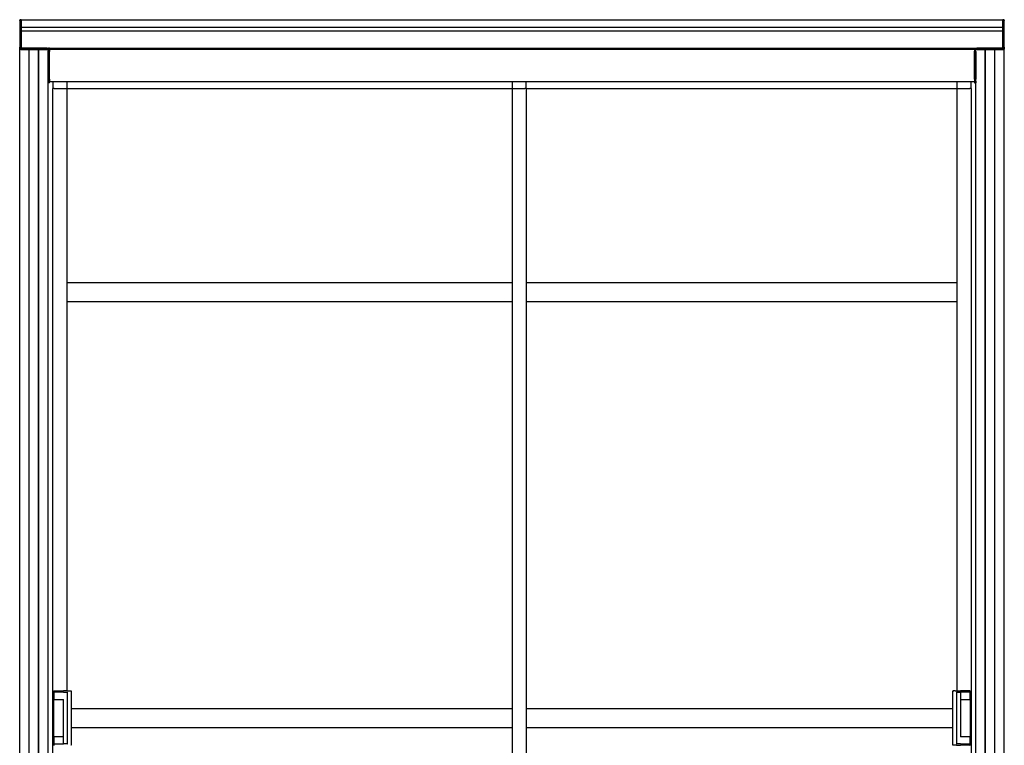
# Model space of a CAD drawing. Header units: millimetres. Extents: x 2512 to 4677, y 3159 to 6133.
# Tile 4 of 4: x 2554 to 4634, y 4601 to 6133. Entities that reach past the tile are written whole.
import ezdxf

# ---------------------------------------------------------------- set-up
doc = ezdxf.new("R2010")
doc.units = ezdxf.units.MM
doc.header["$LTSCALE"] = 25
doc.layers.add('VISIBILE', color=7, linetype='Continuous', lineweight=30)

msp = doc.modelspace()

# ---------------------------------------------------------------- linework, layer by layer
at = {"layer": 'VISIBILE'}
for p, q in [((2554.4, 6131.3), (2554.4, 6132.3)), ((2554.4, 6131.3), (2554.4, 6075.3)), ((2555.4, 6133.3), (2556.4, 6133.3)), ((2557.4, 6133.3), (2556.4, 6133.3)), ((2557.4, 6133.3), (4631.4, 6133.3)), ((2557.4, 6133.3), (2557.4, 6131.3)), ((2557.4, 6131.3), (2557.4, 6075.3)), ((2557.4, 6117.3), (2557.4, 6130.8)), ((2557.4, 6117.3), (4631.4, 6117.3)), ((4631.4, 6131.3), (4631.4, 6133.3)), ((4632.4, 6133.3), (4631.4, 6133.3)), ((4631.4, 6075.3), (4631.4, 6131.3)), ((4631.4, 6117.3), (4631.4, 6130.8)), ((4632.4, 6133.3), (4633.4, 6133.3)), ((4634.4, 6132.3), (4634.4, 6131.3)), ((4634.4, 6075.3), (4634.4, 6131.3)), ((4631.4, 6109.3), (2557.4, 6109.3)), ((2557.4, 6075.8), (2557.4, 6109.3)), ((4631.4, 6075.8), (4631.4, 6109.3)), ((2554.4, 6071.3), (2554.4, 6075.3)), ((2557.4, 6075.3), (2557.4, 6073.3)), ((4631.4, 6073.3), (4631.4, 6075.3)), ((4634.4, 6075.3), (4634.4, 6071.3)), ((2554.4, 6071.3), (2554.4, 6070.3)), ((2556.4, 6070.3), (2554.4, 6070.3)), ((2554.4, 3710.3), (2554.4, 6070.3)), ((2612.4, 6073.3), (2556.4, 6073.3)), ((2556.4, 6073.3), (2557.4, 6073.3)), ((2612.4, 6070.3), (2556.4, 6070.3)), ((2556.9, 6070.3), (2574.2, 6070.3)), ((2574.2, 3710.3), (2574.2, 6070.3)), ((2574.4, 3710.3), (2574.4, 6070.3)), ((2574.6, 6070.3), (2594.2, 6070.3)), ((2574.6, 3710.3), (2574.6, 6070.3)), ((2594.2, 3710.3), (2594.2, 6070.3)), ((2594.4, 3710.3), (2594.4, 6070.3)), ((2594.6, 6070.3), (2611.9, 6070.3)), ((2594.6, 3710.3), (2594.6, 6070.3)), ((2612.4, 6073.3), (2614.9, 6073.3)), ((2614.4, 6070.3), (2612.4, 6070.3)), ((2614.4, 6073.3), (2614.4, 6071.4)), ((2614.4, 6070.3), (2614.4, 6071.3)), ((2614.4, 3867.8), (2614.4, 6070.3)), ((2617.4, 6073.3), (2614.9, 6073.3)), ((2614.9, 6070.2), (2614.9, 6073.3)), ((2614.9, 6070.2), (2614.9, 6066.1)), ((2614.9, 6007.4), (2614.9, 6066.1)), ((2617.4, 6070.2), (2617.4, 6073.3)), ((2617.4, 6073.3), (4571.4, 6073.3)), ((2617.4, 6073.3), (2617.4, 6073.3)), ((2617.4, 6071.8), (4571.4, 6071.8)), ((2617.4, 6071.4), (4571.4, 6071.4)), ((2617.4, 6070.2), (2617.4, 6066.1)), ((2617.4, 6007.4), (2617.4, 6066.1)), ((2617.4, 6066.1), (2617.4, 6066.1)), ((2617.4, 6007.4), (2617.4, 6066.1)), ((4571.4, 6073.3), (4573.9, 6073.3)), ((4571.4, 6073.3), (4571.4, 6070.3)), ((4571.4, 6073.3), (4571.4, 6073.3)), ((4571.4, 6070.3), (4571.4, 6066.9)), ((4571.4, 6066.1), (4571.4, 6066.9)), ((4571.4, 6007.4), (4571.4, 6066.1)), ((4571.4, 6066.1), (4571.4, 6007.4)), ((4573.9, 6073.3), (4576.4, 6073.3)), ((4573.9, 6073.3), (4573.9, 6070.2)), ((4573.9, 6066.1), (4573.9, 6070.2)), ((4573.9, 6066.1), (4573.9, 6007.4)), ((4574.4, 6071.4), (4574.4, 6073.3)), ((4574.4, 6071.3), (4574.4, 6070.3)), ((4574.4, 3710.3), (4574.4, 6070.3)), ((4576.4, 6070.3), (4574.4, 6070.3)), ((4632.4, 6073.3), (4576.4, 6073.3)), ((4632.4, 6070.3), (4576.4, 6070.3)), ((4576.9, 6070.3), (4594.2, 6070.3)), ((4594.2, 3710.3), (4594.2, 6070.3)), ((4594.4, 3710.3), (4594.4, 6070.3)), ((4594.6, 6070.3), (4614.2, 6070.3)), ((4594.6, 3710.3), (4594.6, 6070.3)), ((4614.2, 3710.3), (4614.2, 6070.3)), ((4614.4, 3710.3), (4614.4, 6070.3)), ((4614.6, 6070.3), (4631.9, 6070.3)), ((4614.6, 3710.3), (4614.6, 6070.3)), ((4631.4, 6073.3), (4632.4, 6073.3)), ((4634.4, 6070.3), (4632.4, 6070.3)), ((4634.4, 6070.3), (4634.4, 6071.3)), ((4634.4, 3710.3), (4634.4, 6070.3)), ((2614.9, 6007.4), (2614.9, 6003.2)), ((2614.9, 6000.1), (2614.9, 6003.2)), ((2617.4, 6000.1), (2614.9, 6000.1)), ((2617.4, 6007.4), (2617.4, 6003.2)), ((2617.4, 6000.1), (2617.4, 6003.2)), ((2617.4, 6003.1), (4571.4, 6003.1)), ((2624.4, 6003.1), (2624.4, 5988.3)), ((2654.4, 5989), (2654.4, 6003.1)), ((2654.4, 5991.3), (2654.4, 6003.1)), ((3594.4, 6003.1), (3594.4, 5989)), ((3594.4, 6003.1), (3594.4, 5991.3)), ((3624.4, 5988.3), (3624.4, 6003.1)), ((4534.4, 6003.1), (4534.4, 5991.3)), ((4534.4, 6003.1), (4534.4, 5989)), ((4564.4, 5988.3), (4564.4, 6003.1)), ((4571.4, 6007.4), (4571.4, 6003.2)), ((4571.4, 6003.2), (4571.4, 6000.1)), ((4571.4, 6000.1), (4573.9, 6000.1)), ((4573.9, 6003.2), (4573.9, 6007.4)), ((4573.9, 6003.2), (4573.9, 6000.1)), ((2627.4, 5988.3), (2624.4, 5988.3)), ((2627.4, 5988.3), (2624.4, 5988.3)), ((2624.4, 3867.8), (2624.4, 5988.3)), ((2627.4, 5988.3), (2653.7, 5988.3)), ((2627.4, 5988.3), (2651.4, 5988.3)), ((2653.7, 5989), (2654.4, 5989)), ((2653.7, 5989), (2654.4, 5988.3)), ((2653.7, 5988.3), (2653.7, 5989)), ((2654.4, 5988.3), (2653.7, 5988.3)), ((2654.4, 5989), (2654.4, 5988.3)), ((2654.4, 4715.8), (2654.4, 5988.3)), ((2654.4, 5988.3), (3594.4, 5988.3)), ((3594.4, 5988.3), (3594.4, 5989)), ((3595.1, 5989), (3594.4, 5988.3)), ((3594.4, 5989), (3595.1, 5989)), ((3595.1, 5988.3), (3594.4, 5988.3)), ((3594.4, 5988.3), (3594.4, 3778.3)), ((3595.1, 5989), (3595.1, 5988.3)), ((3595.1, 5988.3), (3621.4, 5988.3)), ((3597.4, 5988.3), (3621.4, 5988.3)), ((3624.4, 5988.3), (3621.4, 5988.3)), ((3624.4, 5988.3), (3621.4, 5988.3)), ((3624.4, 5988.3), (4534.4, 5988.3)), ((3624.4, 5988.3), (3624.4, 3778.3)), ((4534.4, 5988.3), (4534.4, 5989)), ((4535.1, 5989), (4534.4, 5988.3)), ((4534.4, 5989), (4535.1, 5989)), ((4534.4, 5988.3), (4534.4, 4715.8)), ((4535.1, 5988.3), (4534.4, 5988.3)), ((4535.1, 5989), (4535.1, 5988.3)), ((4535.1, 5988.3), (4561.4, 5988.3)), ((4537.4, 5988.3), (4561.4, 5988.3)), ((4564.4, 5988.3), (4561.4, 5988.3)), ((4564.4, 5988.3), (4561.4, 5988.3)), ((4564.4, 5988.3), (4564.4, 3870.3)), ((2654.4, 5578.3), (3594.4, 5578.3)), ((2654.4, 5540.3), (2654.4, 5576.3)), ((3594.4, 5576.3), (3594.4, 5540.3)), ((3624.4, 5578.3), (4534.4, 5578.3)), ((4534.4, 5576.3), (4534.4, 5540.3)), ((2654.4, 5538.3), (3594.4, 5538.3)), ((3624.4, 5538.3), (4534.4, 5538.3)), ((2626.4, 4712.8), (2626.4, 4714.8)), ((2626.4, 4712.8), (2626.4, 4711.8)), ((2647, 4712.8), (2626.4, 4712.8)), ((2626.4, 4712.8), (2626.4, 4697.8)), ((2626.4, 4698.8), (2626.4, 4711.8)), ((2627.4, 4715.8), (2647, 4715.8)), ((2655.7, 4715.8), (2647, 4715.8)), ((2647, 4715.8), (2647, 4715.8)), ((2647, 4712.8), (2654.7, 4712.8)), ((2647, 4712.8), (2647, 4712.8)), ((2655.7, 4715.8), (2658.2, 4715.8)), ((2655.7, 4604.8), (2655.7, 4711.8)), ((2658.2, 4715.8), (2661.1, 4715.8)), ((2661.1, 4715.8), (2661.7, 4715.8)), ((2661.7, 4715.8), (2662.2, 4715.8)), ((2663.2, 4714.8), (2663.2, 4601.8)), ((4525.6, 4601.8), (4525.6, 4714.8)), ((4527.1, 4715.8), (4526.6, 4715.8)), ((4527.1, 4715.8), (4527.7, 4715.8)), ((4530.6, 4715.8), (4527.7, 4715.8)), ((4530.6, 4715.8), (4533.1, 4715.8)), ((4533.1, 4715.8), (4541.8, 4715.8)), ((4533.1, 4711.8), (4533.1, 4604.8)), ((4534.1, 4712.8), (4541.8, 4712.8)), ((4561.4, 4715.8), (4541.8, 4715.8)), ((4541.8, 4715.8), (4541.8, 4715.8)), ((4562.4, 4712.8), (4541.8, 4712.8)), ((4541.8, 4712.8), (4541.8, 4618.8)), ((4541.8, 4712.8), (4541.8, 4697.8)), ((4562.3, 4712.8), (4562.3, 4697.8)), ((4562.4, 4714.8), (4562.4, 4712.8)), ((4562.4, 4711.8), (4562.4, 4712.8)), ((4562.4, 4698.8), (4562.4, 4711.8)), ((2626.4, 4698.8), (2626.4, 4697.8)), ((2626.4, 4697.8), (2647, 4697.8)), ((2626.4, 4618.8), (2626.4, 4697.8)), ((2647, 4603.8), (2647, 4697.8)), ((2647, 4697.8), (2647, 4697.8)), ((4541.8, 4697.8), (4562.4, 4697.8)), ((4562.4, 4697.8), (4562.4, 4698.8)), ((4562.4, 4697.8), (4562.4, 4618.8)), ((2663.2, 4678.3), (3594.4, 4678.3)), ((3594.4, 4676.3), (3594.4, 4640.3)), ((3624.4, 4678.3), (4525.6, 4678.3)), ((2626.4, 4618.8), (2626.4, 4617.8)), ((2626.4, 4603.8), (2626.4, 4618.8)), ((2647, 4618.8), (2626.4, 4618.8)), ((2626.4, 4617.8), (2626.4, 4604.8)), ((2647, 4603.8), (2647, 4618.8)), ((2663.2, 4638.3), (3594.4, 4638.3)), ((3624.4, 4638.3), (4525.6, 4638.3)), ((4562.4, 4618.8), (4541.8, 4618.8)), ((4541.8, 4618.8), (4541.8, 4618.8)), ((4562.3, 4603.8), (4562.3, 4618.8)), ((4562.4, 4617.8), (4562.4, 4618.8)), ((4562.4, 4617.8), (4562.4, 4604.8)), ((2626.4, 4604.8), (2626.4, 4603.8)), ((2626.4, 4603.8), (2647, 4603.8)), ((2626.4, 4601.8), (2626.4, 4603.8)), ((2654.7, 4603.8), (2647, 4603.8)), ((4527.1, 4600.8), (4526.6, 4600.8)), ((4527.7, 4600.8), (4527.1, 4600.8)), ((4530.6, 4600.8), (4527.7, 4600.8)), ((4533.1, 4600.8), (4530.6, 4600.8)), ((4533.1, 4600.8), (4541.8, 4600.8)), ((4541.8, 4603.8), (4534.1, 4603.8)), ((4541.8, 4603.8), (4541.8, 4603.8)), ((4541.8, 4603.8), (4562.4, 4603.8)), ((4561.4, 4600.8), (4541.8, 4600.8)), ((4562.4, 4603.8), (4562.4, 4604.8)), ((4562.4, 4603.8), (4562.4, 4601.8))]:
    msp.add_line(p, q, dxfattribs=at)
for centre, radius, start, end in [((2556.4, 6131.3), 2, 90, 180), ((2555.4, 6132.3), 1, 90, 180), ((4632.4, 6131.3), 2, 0, 90), ((4633.4, 6132.3), 1, 0, 90), ((2556.4, 6075.3), 2, 180, 270), ((4632.4, 6075.3), 2, 270, 0), ((2556.4, 6071.3), 2, 90, 180), ((2612.4, 6071.3), 2, 0, 90), ((4576.4, 6071.3), 2, 90, 180), ((4632.4, 6071.3), 2, 0, 90), ((2627.4, 4714.8), 1, 90, 180), ((2654.7, 4711.8), 1, 0, 90), ((4534.1, 4711.8), 1, 90, 180), ((4561.4, 4714.8), 1, 0, 90), ((2627.4, 4601.8), 1, 180, 270), ((2654.7, 4604.8), 1, 270, 0), ((4534.1, 4604.8), 1, 180, 270), ((4561.4, 4601.8), 1, 270, 0)]:
    msp.add_arc(centre, radius, start, end, dxfattribs=at)
for points, knots in [([(2662.2, 4715.8), (2662.3, 4715.8), (2662.3, 4715.8), (2662.4, 4715.8), (2662.4, 4715.8), (2662.5, 4715.8), (2662.6, 4715.8), (2662.8, 4715.7), (2662.8, 4715.6), (2663, 4715.5), (2663, 4715.5), (2663.1, 4715.3), (2663.2, 4715.2), (2663.2, 4715.1), (2663.2, 4714.9), (2663.2, 4714.8)], [0, 0, 0, 0, 0.0121874, 0.0121874, 0.0241991, 0.0241991, 0.0494027, 0.0494027, 0.0746027, 0.0746027, 0.0998026, 0.0998026, 0.1250063, 0.1250063, 0.1566562, 0.1566562, 0.1566562, 0.1566562]), ([(4525.6, 4714.8), (4525.6, 4714.9), (4525.6, 4715.1), (4525.6, 4715.3), (4525.7, 4715.4), (4525.8, 4715.5), (4525.9, 4715.6), (4526.1, 4715.7), (4526.2, 4715.8), (4526.3, 4715.8), (4526.4, 4715.8), (4526.5, 4715.8), (4526.5, 4715.8), (4526.6, 4715.8)], [0, 0, 0, 0, 0.0316528, 0.0316528, 0.0636328, 0.0636328, 0.0953911, 0.0953911, 0.1272519, 0.1272519, 0.1417223, 0.1417223, 0.1565027, 0.1565027, 0.1565027, 0.1565027]), ([(2663.2, 4601.8), (2663.2, 4601.7), (2663.2, 4601.6), (2663.1, 4601.4), (2663.1, 4601.3), (2663, 4601.2), (2662.9, 4601.1), (2662.7, 4601), (2662.6, 4600.9), (2662.5, 4600.9), (2662.4, 4600.9), (2662.3, 4600.8), (2662.3, 4600.8), (2662.2, 4600.8)], [0, 0, 0, 0, 0.0316528, 0.0316528, 0.0636328, 0.0636328, 0.0953911, 0.0953911, 0.1272519, 0.1272519, 0.1417223, 0.1417223, 0.1565027, 0.1565027, 0.1565027, 0.1565027]), ([(4526.6, 4600.8), (4526.5, 4600.8), (4526.5, 4600.8), (4526.4, 4600.9), (4526.4, 4600.9), (4526.2, 4600.9), (4526.2, 4600.9), (4526, 4601), (4525.9, 4601.1), (4525.8, 4601.2), (4525.8, 4601.2), (4525.7, 4601.4), (4525.6, 4601.5), (4525.6, 4601.6), (4525.6, 4601.7), (4525.6, 4601.8)], [0, 0, 0, 0, 0.0121874, 0.0121874, 0.0241991, 0.0241991, 0.0494027, 0.0494027, 0.0746027, 0.0746027, 0.0998026, 0.0998026, 0.1250063, 0.1250063, 0.1566562, 0.1566562, 0.1566562, 0.1566562])]:
    msp.add_open_spline(points, degree=3, knots=knots, dxfattribs=at)

doc.saveas('drawing.dxf')
